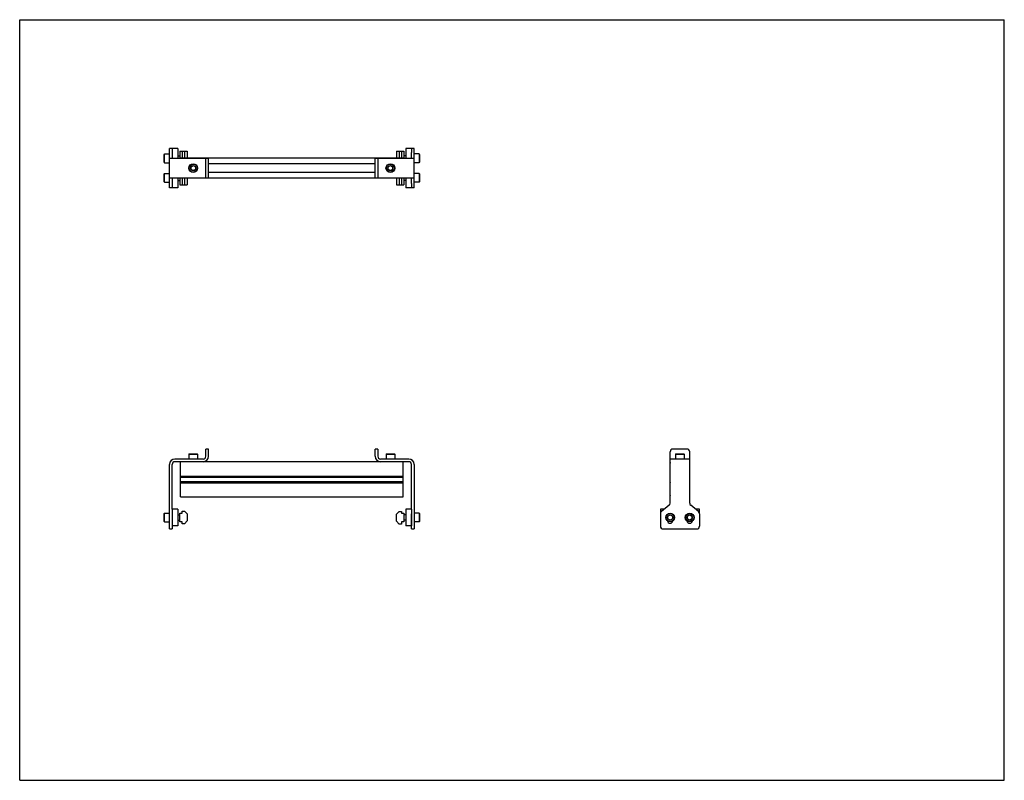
# Model space of a CAD drawing. Header units: inches. Extents: x 0 to 44, y 0 to 34.
import ezdxf

# ---------------------------------------------------------------- set-up
doc = ezdxf.new("R2010")
doc.units = ezdxf.units.IN
doc.header["$LTSCALE"] = 2.42
doc.header["$MEASUREMENT"] = 0
doc.layers.get('0').update_dxf_attribs({"linetype": 'CONTINUOUS'})
for name, color, linetype in [('200626M_BL3', 7, 'CONTINUOUS'), ('200626M_BL8', 7, 'CONTINUOUS'), ('202444_BL2', 7, 'CONTINUOUS'), ('202444_BL7', 7, 'CONTINUOUS'), ('207134_BL1', 7, 'CONTINUOUS'), ('207134_BL6', 7, 'CONTINUOUS'), ('207135_WW_207135_10_BL4', 7, 'CONTINUOUS'), ('9206XXM_920614M_BL10', 7, 'CONTINUOUS'), ('9206XXM_920614M_BL5', 7, 'CONTINUOUS'), ('9206XXM_920620M_BL0', 7, 'CONTINUOUS'), ('9206XXM_920620M_BL11', 7, 'CONTINUOUS'), ('9206XXM_920620M_BL12', 7, 'CONTINUOUS'), ('9206XXM_920620M_BL9', 7, 'CONTINUOUS')]:
    doc.layers.add(name, color=color, linetype=linetype)

# ---------------------------------------------------------------- blocks, each defined once
blk = doc.blocks.new('9206XXM_920620M_BL0', base_point=(6.807, 19.338))
at = {"layer": '9206XXM_920620M_BL0', "color": 7, "linetype": 'CONTINUOUS'}
for p, q in [((6.456, 27.105), (6.476, 27.125)), ((6.456, 26.751), (6.456, 27.105)), ((6.476, 26.731), (6.476, 27.125)), ((6.476, 27.125), (6.692, 27.125)), ((6.456, 26.751), (6.476, 26.731)), ((6.476, 26.731), (6.692, 26.731)), ((7.062, 26.81), (7.158, 26.81)), ((6.456, 11.924), (6.476, 11.944)), ((6.456, 11.57), (6.456, 11.924)), ((6.476, 11.55), (6.476, 11.944)), ((6.476, 11.944), (6.692, 11.944)), ((6.456, 11.57), (6.476, 11.55)), ((6.476, 11.55), (6.692, 11.55)), ((7.062, 11.865), (7.158, 11.865)), ((7.062, 11.629), (7.158, 11.629))]:
    blk.add_line(p, q, dxfattribs=at)
blk = doc.blocks.new('207134_BL1', base_point=(7.565, 19.739))
at = {"layer": '207134_BL1', "color": 7, "linetype": 'CONTINUOUS'}
for p, q in [((6.692, 26.491), (6.692, 28.241)), ((6.812, 28.241), (6.692, 28.241)), ((6.692, 27.803), (8.437, 27.803)), ((6.812, 28.057), (6.812, 27.803)), ((8.317, 26.928), (8.317, 27.803)), ((8.437, 26.928), (8.437, 27.803)), ((6.692, 26.928), (8.437, 26.928)), ((6.812, 26.928), (6.812, 26.674)), ((6.812, 26.491), (6.692, 26.491)), ((8.317, 14.482), (8.317, 14.807)), ((8.437, 14.807), (8.317, 14.807)), ((8.437, 14.482), (8.437, 14.807)), ((6.692, 11.237), (6.692, 14.122)), ((6.812, 12.122), (6.812, 14.122)), ((8.197, 14.362), (6.932, 14.362)), ((8.197, 14.242), (6.932, 14.242)), ((6.812, 11.913), (6.812, 11.237)), ((6.692, 11.237), (6.812, 11.237))]:
    blk.add_line(p, q, dxfattribs=at)
for centre, radius, start, end in [((6.932, 14.122), 0.24, 90, 180), ((6.932, 14.122), 0.12, 90, 180), ((8.197, 14.482), 0.24, 270, 360), ((8.197, 14.482), 0.12, 270, 360)]:
    blk.add_arc(centre, radius, start, end, dxfattribs=at)
blk = doc.blocks.new('202444_BL2', base_point=(6.937, 19.806))
at = {"layer": '202444_BL2', "color": 7, "linetype": 'CONTINUOUS'}
for p, q in [((6.812, 28.241), (6.812, 28.057)), ((7.062, 28.241), (6.812, 28.241)), ((7.062, 28.241), (7.062, 27.803)), ((7.062, 26.928), (7.062, 26.491)), ((6.812, 26.674), (6.812, 26.491)), ((7.062, 26.491), (6.812, 26.491)), ((6.812, 12.122), (6.812, 11.372)), ((7.062, 12.122), (6.812, 12.122)), ((7.062, 12.122), (7.062, 11.372)), ((7.062, 11.372), (6.812, 11.372))]:
    blk.add_line(p, q, dxfattribs=at)
blk = doc.blocks.new('200626M_BL3', base_point=(7.322, 19.794))
at = {"layer": '200626M_BL3', "color": 7, "linetype": 'CONTINUOUS'}
for p, q in [((7.158, 28.116), (7.158, 27.803)), ((7.158, 28.116), (7.486, 28.116)), ((7.258, 28.116), (7.258, 27.807)), ((7.361, 28.116), (7.361, 27.807)), ((7.486, 28.116), (7.486, 27.807)), ((7.158, 26.928), (7.158, 26.616)), ((7.258, 26.925), (7.258, 26.616)), ((7.361, 26.925), (7.361, 26.616)), ((7.486, 26.925), (7.486, 26.616)), ((7.158, 26.616), (7.486, 26.616)), ((7.158, 11.56), (7.158, 11.935)), ((7.158, 11.935), (7.258, 11.935)), ((7.258, 11.935), (7.258, 12.038)), ((7.258, 12.038), (7.361, 12.038)), ((7.486, 11.913), (7.361, 12.038)), ((7.486, 11.913), (7.486, 11.597)), ((7.258, 11.56), (7.158, 11.56)), ((7.258, 11.472), (7.258, 11.56)), ((7.361, 11.472), (7.258, 11.472)), ((7.361, 11.472), (7.486, 11.597))]:
    blk.add_line(p, q, dxfattribs=at)
blk = doc.blocks.new('207135_WW_207135_10_BL4', base_point=(18.563, 20.237))
at = {"layer": '207135_WW_207135_10_BL4', "color": 7, "linetype": 'CONTINUOUS'}
for p, q in [((7.18, 27.803), (7.18, 27.807)), ((17.14, 27.807), (7.18, 27.807)), ((17.14, 27.807), (17.14, 27.803)), ((15.883, 27.563), (8.437, 27.563)), ((7.18, 26.925), (7.18, 26.928)), ((7.18, 26.925), (17.14, 26.925)), ((15.883, 27.169), (8.437, 27.169)), ((17.14, 26.928), (17.14, 26.925)), ((7.18, 12.667), (7.18, 14.242)), ((16.123, 14.242), (8.197, 14.242)), ((17.14, 12.667), (17.14, 14.242)), ((29.063, 13.602), (29.063, 14.18)), ((29.945, 13.602), (29.945, 14.18)), ((7.18, 13.602), (17.14, 13.602)), ((7.18, 13.566), (17.14, 13.566)), ((7.18, 13.556), (17.14, 13.556)), ((7.18, 13.353), (17.14, 13.353)), ((7.18, 13.34), (17.14, 13.34)), ((7.18, 13.304), (17.14, 13.304)), ((29.063, 13.602), (29.067, 13.599)), ((29.067, 13.308), (29.063, 13.304)), ((29.063, 12.73), (29.063, 13.304)), ((29.942, 13.599), (29.945, 13.602)), ((29.945, 13.304), (29.942, 13.308)), ((29.945, 12.73), (29.945, 13.304)), ((7.18, 12.667), (17.14, 12.667))]:
    blk.add_line(p, q, dxfattribs=at)
for centre, start, end in [((29.126, 14.18), 160.9497, 180), ((29.883, 14.18), 0, 19.0507), ((29.126, 12.73), 180, 199.0507), ((29.883, 12.73), 340.9497, 360)]:
    blk.add_arc(centre, 0.0625, start, end, dxfattribs=at)
blk = doc.blocks.new('9206XXM_920614M_BL5', base_point=(7.754, 20.962))
at = {"layer": '9206XXM_920614M_BL5', "color": 7, "linetype": 'CONTINUOUS'}
for p, q in [((7.656, 27.422), (7.754, 27.479)), ((7.656, 27.309), (7.656, 27.422)), ((7.754, 27.252), (7.656, 27.309)), ((7.754, 27.479), (7.853, 27.422)), ((7.853, 27.309), (7.754, 27.252)), ((7.853, 27.422), (7.853, 27.309)), ((7.577, 14.599), (7.558, 14.579)), ((7.558, 14.579), (7.558, 14.362)), ((7.558, 14.579), (7.951, 14.579)), ((7.577, 14.599), (7.932, 14.599)), ((7.932, 14.599), (7.951, 14.579)), ((7.951, 14.579), (7.951, 14.362))]:
    blk.add_line(p, q, dxfattribs=at)
for radius in [0.197, 0.177, 0.114]:
    blk.add_circle((7.754, 27.366), radius, dxfattribs=at)
blk = doc.blocks.new('207134_BL6', base_point=(23.131, 19.739))
at = {"layer": '207134_BL6', "color": 7, "linetype": 'CONTINUOUS'}
for p, q in [((17.628, 28.241), (17.508, 28.241)), ((17.628, 26.491), (17.628, 28.241)), ((15.883, 27.803), (17.628, 27.803)), ((15.883, 26.928), (15.883, 27.803)), ((16.003, 27.803), (16.003, 26.928)), ((17.508, 27.803), (17.508, 28.057)), ((15.883, 26.928), (17.628, 26.928)), ((17.508, 26.674), (17.508, 26.928)), ((17.628, 26.491), (17.508, 26.491)), ((16.003, 14.807), (15.883, 14.807)), ((15.883, 14.482), (15.883, 14.807)), ((16.003, 14.807), (16.003, 14.482)), ((29.067, 12.389), (29.067, 14.682)), ((29.817, 14.807), (29.192, 14.807)), ((29.942, 12.389), (29.942, 14.682)), ((17.388, 14.362), (16.123, 14.362)), ((17.388, 14.242), (16.123, 14.242)), ((17.508, 12.122), (17.508, 14.122)), ((17.628, 14.122), (17.628, 11.237)), ((29.942, 14.362), (29.067, 14.362)), ((17.508, 11.237), (17.508, 11.913)), ((28.629, 11.913), (28.629, 11.362)), ((29.021, 12.292), (28.675, 12.01)), ((30.333, 12.01), (29.988, 12.292)), ((30.379, 11.913), (30.379, 11.362)), ((17.508, 11.237), (17.628, 11.237)), ((28.754, 11.237), (30.254, 11.237))]:
    blk.add_line(p, q, dxfattribs=at)
for centre, radius, start, end in [((29.192, 14.682), 0.125, 90, 180), ((29.817, 14.682), 0.125, 0, 90), ((16.123, 14.482), 0.24, 180, 270), ((16.123, 14.482), 0.12, 180, 270), ((17.388, 14.122), 0.24, 0, 90), ((17.388, 14.122), 0.12, 0, 90), ((28.942, 12.389), 0.125, 309.2144, 360), ((30.067, 12.389), 0.125, 180, 230.7856), ((28.754, 11.913), 0.125, 129.2144, 180), ((30.254, 11.913), 0.125, 0, 50.7856), ((29.067, 11.612), 0.125, 188.3515, 351.6436), ((29.942, 11.612), 0.125, 188.3515, 351.6436), ((28.754, 11.362), 0.125, 180, 270), ((30.254, 11.362), 0.125, 270, 360)]:
    blk.add_arc(centre, radius, start, end, dxfattribs=at)
blk = doc.blocks.new('202444_BL7', base_point=(23.819, 19.806))
at = {"layer": '202444_BL7', "color": 7, "linetype": 'CONTINUOUS'}
for p, q in [((17.508, 28.241), (17.258, 28.241)), ((17.258, 28.241), (17.258, 27.803)), ((17.508, 28.241), (17.508, 28.057)), ((17.258, 26.928), (17.258, 26.491)), ((17.508, 26.491), (17.258, 26.491)), ((17.508, 26.674), (17.508, 26.491)), ((17.508, 12.122), (17.258, 12.122)), ((17.258, 12.122), (17.258, 11.372)), ((17.508, 12.122), (17.508, 11.372)), ((28.629, 12.122), (28.629, 11.913)), ((28.813, 12.122), (28.629, 12.122)), ((30.379, 12.122), (30.196, 12.122)), ((30.379, 11.913), (30.379, 12.122)), ((17.508, 11.372), (17.258, 11.372))]:
    blk.add_line(p, q, dxfattribs=at)
blk = doc.blocks.new('200626M_BL8', base_point=(16.998, 19.786))
at = {"layer": '200626M_BL8', "color": 7, "linetype": 'CONTINUOUS'}
for p, q in [((16.834, 28.116), (17.162, 28.116)), ((16.834, 28.116), (16.834, 27.807)), ((16.959, 28.116), (16.959, 27.807)), ((17.062, 28.116), (17.062, 27.807)), ((17.162, 28.116), (17.162, 27.803)), ((16.834, 26.925), (16.834, 26.616)), ((16.959, 26.925), (16.959, 26.616)), ((17.062, 26.925), (17.062, 26.616)), ((17.162, 26.928), (17.162, 26.616)), ((16.834, 26.616), (17.162, 26.616)), ((16.959, 12.023), (16.834, 11.898)), ((16.834, 11.582), (16.834, 11.898)), ((16.959, 12.023), (17.062, 12.023)), ((17.062, 12.023), (17.062, 11.935)), ((17.062, 11.935), (17.162, 11.935)), ((17.162, 11.935), (17.162, 11.56)), ((16.834, 11.582), (16.959, 11.457)), ((17.062, 11.457), (16.959, 11.457)), ((17.162, 11.56), (17.062, 11.56)), ((17.062, 11.56), (17.062, 11.457))]:
    blk.add_line(p, q, dxfattribs=at)
blk = doc.blocks.new('9206XXM_920620M_BL9', base_point=(23.213, 19.338))
at = {"layer": '9206XXM_920620M_BL9', "color": 7, "linetype": 'CONTINUOUS'}
for p, q in [((17.845, 27.125), (17.628, 27.125)), ((17.845, 27.125), (17.865, 27.105)), ((17.845, 27.125), (17.845, 26.731)), ((17.865, 27.105), (17.865, 26.751)), ((17.258, 26.81), (17.162, 26.81)), ((17.845, 26.731), (17.628, 26.731)), ((17.865, 26.751), (17.845, 26.731)), ((17.845, 11.944), (17.628, 11.944)), ((17.865, 11.924), (17.845, 11.944)), ((17.845, 11.944), (17.845, 11.55)), ((17.865, 11.924), (17.865, 11.57)), ((17.258, 11.865), (17.162, 11.865)), ((17.258, 11.629), (17.162, 11.629)), ((17.845, 11.55), (17.628, 11.55)), ((17.865, 11.57), (17.845, 11.55)), ((28.969, 11.804), (29.067, 11.861)), ((28.969, 11.69), (28.969, 11.804)), ((29.067, 11.634), (28.969, 11.69)), ((29.067, 11.861), (29.165, 11.804)), ((29.165, 11.69), (29.067, 11.634)), ((29.165, 11.804), (29.165, 11.69))]:
    blk.add_line(p, q, dxfattribs=at)
for radius in [0.197, 0.177, 0.114]:
    blk.add_circle((29.067, 11.747), radius, dxfattribs=at)
blk = doc.blocks.new('9206XXM_920614M_BL10', base_point=(23.035, 20.962))
at = {"layer": '9206XXM_920614M_BL10', "color": 7, "linetype": 'CONTINUOUS'}
for p, q in [((16.468, 27.422), (16.566, 27.479)), ((16.468, 27.309), (16.468, 27.422)), ((16.566, 27.252), (16.468, 27.309)), ((16.566, 27.479), (16.665, 27.422)), ((16.665, 27.309), (16.566, 27.252)), ((16.665, 27.422), (16.665, 27.309)), ((16.389, 14.599), (16.37, 14.579)), ((16.37, 14.579), (16.763, 14.579)), ((16.37, 14.579), (16.37, 14.362)), ((16.389, 14.599), (16.744, 14.599)), ((16.763, 14.579), (16.744, 14.599)), ((16.763, 14.579), (16.763, 14.362)), ((29.327, 14.599), (29.308, 14.579)), ((29.308, 14.579), (29.308, 14.362)), ((29.308, 14.579), (29.701, 14.579)), ((29.327, 14.599), (29.682, 14.599)), ((29.682, 14.599), (29.701, 14.579)), ((29.701, 14.579), (29.701, 14.362))]:
    blk.add_line(p, q, dxfattribs=at)
for radius in [0.197, 0.177, 0.114]:
    blk.add_circle((16.566, 27.366), radius, dxfattribs=at)
blk = doc.blocks.new('9206XXM_920620M_BL11', base_point=(6.807, 27.803))
at = {"layer": '9206XXM_920620M_BL11', "color": 7, "linetype": 'CONTINUOUS'}
for p, q in [((6.456, 27.98), (6.476, 28)), ((6.456, 27.626), (6.456, 27.98)), ((6.476, 27.606), (6.476, 28)), ((6.476, 28), (6.692, 28)), ((7.062, 27.921), (7.158, 27.921)), ((6.456, 27.626), (6.476, 27.606)), ((6.476, 27.606), (6.692, 27.606))]:
    blk.add_line(p, q, dxfattribs=at)
blk = doc.blocks.new('9206XXM_920620M_BL12', base_point=(23.651, 19.775))
at = {"layer": '9206XXM_920620M_BL12', "color": 7, "linetype": 'CONTINUOUS'}
for p, q in [((17.258, 27.921), (17.162, 27.921)), ((17.845, 28), (17.628, 28)), ((17.845, 28), (17.865, 27.98)), ((17.845, 28), (17.845, 27.606)), ((17.865, 27.98), (17.865, 27.626)), ((17.845, 27.606), (17.628, 27.606)), ((17.865, 27.626), (17.845, 27.606)), ((29.844, 11.804), (29.942, 11.861)), ((29.844, 11.69), (29.844, 11.804)), ((29.942, 11.634), (29.844, 11.69)), ((29.942, 11.861), (30.04, 11.804)), ((30.04, 11.69), (29.942, 11.634)), ((30.04, 11.804), (30.04, 11.69))]:
    blk.add_line(p, q, dxfattribs=at)
for radius in [0.197, 0.177, 0.114]:
    blk.add_circle((29.942, 11.747), radius, dxfattribs=at)

msp = doc.modelspace()

# ---------------------------------------------------------------- linework, layer by layer
at = {"color": 7, "linetype": 'CONTINUOUS'}
for p, q in [((0, 0), (0, 34)), ((0, 34), (44, 34)), ((44, 0), (44, 34)), ((0, 0), (44, 0))]:
    msp.add_line(p, q, dxfattribs=at)

# ---------------------------------------------------------------- block references
at = {"layer": '200626M_BL3'}
msp.add_blockref('200626M_BL3', (7.322, 19.794), dxfattribs=at)
at = {"layer": '200626M_BL8'}
msp.add_blockref('200626M_BL8', (16.998, 19.786), dxfattribs=at)
at = {"layer": '202444_BL2'}
msp.add_blockref('202444_BL2', (6.937, 19.806), dxfattribs=at)
at = {"layer": '202444_BL7'}
msp.add_blockref('202444_BL7', (23.819, 19.806), dxfattribs=at)
at = {"layer": '207134_BL1'}
msp.add_blockref('207134_BL1', (7.565, 19.739), dxfattribs=at)
at = {"layer": '207134_BL6'}
msp.add_blockref('207134_BL6', (23.131, 19.739), dxfattribs=at)
at = {"layer": '207135_WW_207135_10_BL4'}
msp.add_blockref('207135_WW_207135_10_BL4', (18.563, 20.237), dxfattribs=at)
at = {"layer": '9206XXM_920614M_BL10'}
msp.add_blockref('9206XXM_920614M_BL10', (23.035, 20.962), dxfattribs=at)
at = {"layer": '9206XXM_920614M_BL5'}
msp.add_blockref('9206XXM_920614M_BL5', (7.754, 20.962), dxfattribs=at)
at = {"layer": '9206XXM_920620M_BL0'}
msp.add_blockref('9206XXM_920620M_BL0', (6.807, 19.338), dxfattribs=at)
at = {"layer": '9206XXM_920620M_BL11'}
msp.add_blockref('9206XXM_920620M_BL11', (6.807, 27.803), dxfattribs=at)
at = {"layer": '9206XXM_920620M_BL12'}
msp.add_blockref('9206XXM_920620M_BL12', (23.651, 19.775), dxfattribs=at)
at = {"layer": '9206XXM_920620M_BL9'}
msp.add_blockref('9206XXM_920620M_BL9', (23.213, 19.338), dxfattribs=at)

doc.saveas('drawing.dxf')
